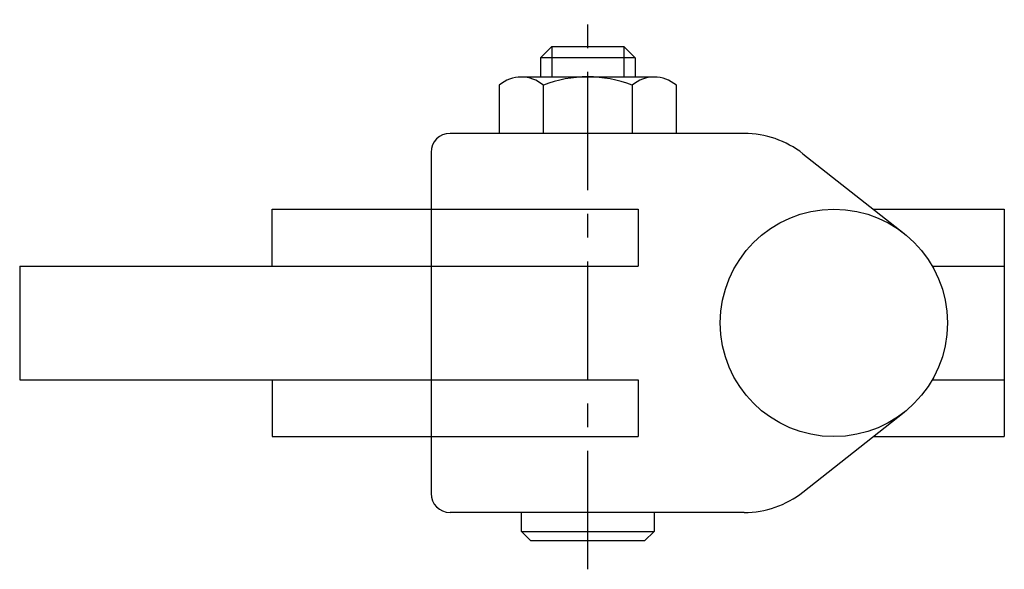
# Model space of a CAD drawing. Extents: x -338.1 to -286.1, y 408.8 to 437.8.
import ezdxf

# ---------------------------------------------------------------- set-up
doc = ezdxf.new("R2010")
doc.units = 0
doc.header["$LTSCALE"] = 5
doc.linetypes.add('CENTER', pattern=[2, 1.25, -0.25, 0.25, -0.25])
doc.layers.get('0').update_dxf_attribs({"linetype": 'CONTINUOUS'})
doc.layers.add('BRAUER-1', color=1, linetype='CENTER')

msp = doc.modelspace()

# ---------------------------------------------------------------- linework, layer by layer
for p, q in [((-310.640131, 435.767523), (-310.040131, 436.367523)), ((-310.040131, 436.367523), (-310.040131, 434.767523)), ((-310.040131, 436.367523), (-306.240131, 436.367523)), ((-306.240131, 436.367523), (-305.640131, 435.767523)), ((-306.240131, 436.367523), (-306.240131, 434.767523)), ((-305.640131, 435.767523), (-310.640131, 435.767523)), ((-310.640131, 435.767523), (-310.640131, 434.767523)), ((-305.640131, 435.767523), (-305.640131, 434.767523)), ((-311.650131, 434.768125), (-304.630131, 434.768125)), ((-312.820131, 434.320234), (-312.820131, 431.782187)), ((-310.480131, 431.782187), (-310.480131, 434.320234)), ((-305.800131, 434.320234), (-305.800131, 431.782187)), ((-303.460131, 431.782187), (-303.460131, 434.320234)), ((-299.872633, 431.782187), (-315.413384, 431.782187)), ((-316.413384, 430.782187), (-316.413384, 412.782187)), ((-296.779053, 430.710261), (-291.427836, 426.495876)), ((-324.81412, 427.782187), (-305.477125, 427.782187)), ((-324.81412, 424.782187), (-324.81412, 427.782187)), ((-305.477125, 427.782187), (-305.477125, 424.782187)), ((-293.06113, 427.782187), (-286.140131, 427.782187)), ((-286.140131, 427.782187), (-286.140131, 415.782187)), ((-338.140131, 424.782187), (-305.477125, 424.782187)), ((-338.140131, 424.782187), (-338.140131, 418.782187)), ((-289.943979, 424.782187), (-286.140131, 424.782187)), ((-338.140131, 418.782187), (-305.477125, 418.782187)), ((-324.81412, 418.782187), (-324.81412, 415.782187)), ((-305.477125, 418.782187), (-305.477125, 415.782187)), ((-289.943979, 418.782187), (-286.140131, 418.782187)), ((-296.779053, 412.854113), (-291.427836, 417.068498)), ((-324.81412, 415.782187), (-305.477125, 415.782187)), ((-293.06113, 415.782187), (-286.140131, 415.782187)), ((-299.872633, 411.782187), (-315.413384, 411.782187)), ((-304.640131, 411.782187), (-311.640131, 411.782187)), ((-311.640131, 410.782187), (-311.640131, 411.782187)), ((-304.640131, 411.782187), (-304.640131, 410.782187)), ((-311.640131, 410.782187), (-304.640131, 410.782187)), ((-311.140131, 410.282187), (-311.640131, 410.782187)), ((-305.140131, 410.282187), (-311.140131, 410.282187)), ((-304.640131, 410.782187), (-305.140131, 410.282187))]:
    msp.add_line(p, q)
msp.add_circle((-295.140131, 421.782187), 6)
for centre, radius, start, end in [((-311.650131, 432.976562), 1.781672, 48.952333, 131.047664), ((-308.140131, 428.423007), 6.344516, 68.356983, 111.643014), ((-304.630131, 432.976562), 1.781672, 48.952333, 131.047664), ((-315.413384, 430.782187), 1, 90, 180), ((-299.872633, 426.782187), 5, 51.777574, 90), ((-315.413384, 412.782187), 1, 180, 270), ((-299.872633, 416.782187), 5, 270, 308.222426)]:
    msp.add_arc(centre, radius, start, end)
at = {"layer": 'BRAUER-1'}
msp.add_line((-308.140131, 408.782187), (-308.140131, 437.782187), dxfattribs=at)

doc.saveas('drawing.dxf')
